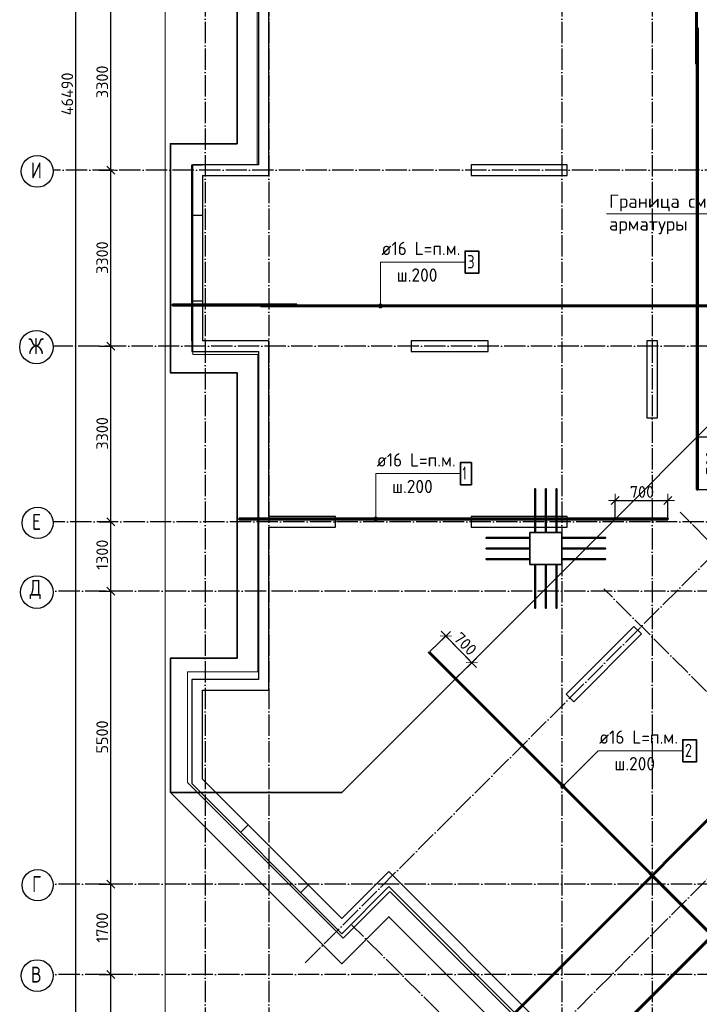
# Model space of a CAD drawing. Header units: millimetres. Extents: x -3483 to 105345, y -283423 to 72284.
# Tile 80 of 155: x 36517 to 49283, y 6142 to 24628. Entities that reach past the tile are written whole.
import ezdxf

# ---------------------------------------------------------------- set-up
doc = ezdxf.new("R2010")
doc.units = ezdxf.units.MM
doc.header["$PDMODE"] = 65
for name, pattern in [('______11', [500, 400, -50, 0, -50]), ('______2', [270, 200, -70]), ('______5', [1100, 800, -100, 100, -100])]:
    doc.linetypes.add(name, pattern=pattern)
for name, color, linetype, lineweight in [('Standard', 7, 'Continuous', 25), ('Арм.стержн. Арматура края', 96, 'Continuous', 35), ('Армирование стержнями_ общее', 40, 'Continuous', 35), ('Колонна (1)', 7, 'Continuous', 35), ('Колонна (2)', 7, 'Continuous', 35), ('Размерная линия_ общее', 7, 'Continuous', 13), ('Стена_ общее', 7, 'Continuous', 35), ('Фундамент_ общее', 7, 'Continuous', 35)]:
    doc.layers.add(name, color=color, linetype=linetype, lineweight=lineweight)
for name, color, linetype, lineweight, true_color in [('Арм.стержн.верхн.зоны У', 7, 'Continuous', 35, 0xecec00), ('Арм.стержн.верхн.зоны Х', 7, 'Continuous', 35, 0x0000c6), ('Арм.стержн.ниж.зоны У', 7, 'Continuous', 35, 0x00b300), ('Арм.стержн.ниж.зоны Х', 7, 'Continuous', 35, 0xc600c6), ('Осевая линия_ общее', 7, '______5', 13, 0xa0a0a0)]:
    doc.layers.add(name, color=color, linetype=linetype, lineweight=lineweight, true_color=true_color)
doc.styles.add('ARIAL', font='ARIAL.TTF')
doc.styles.add('ISOCPEUR', font='ISOCPEUR')
doc.dimstyles.new('DIMSTYLE_4', dxfattribs={"dimtxt": 220, "dimasz": 250, "dimexe": 0, "dimexo": 0, "dimgap": 110, "dimtad": 2, "dimdec": 0, "dimrnd": 5, "dimzin": 12, "dimdsep": 46, "dimtxsty": 'ISOCPEUR', "dimblk1": 'ALL_ML_STRICH', "dimblk2": 'ALL_ML_STRICH', "dimsah": 1, "dimcen": 0, "dimclrd": 7, "dimclre": 256, "dimclrt": 7, "dimadec": 0, "dimazin": 0, "dimtfac": 1, "dimtdec": 0, "dimtix": 1, "dimtmove": 2, "dimatfit": 3, "dimfxl": 0, "dimtzin": 0, "dimlwd": 0, "dimlwe": -3, "dimarcsym": 0})

# ---------------------------------------------------------------- blocks, each defined once
blk = doc.blocks.new('СЛОЖНЫЙ_ОБЪЕКТ_1')
at = {"layer": 'Колонна (1)', "color": 9, "lineweight": -3, "true_color": 0xc7c7c7, "transparency": 33554687}
for p, q in [((45000, 21900), (45000, 21700)), ((46800, 21900), (45000, 21900)), ((46800, 21700), (46800, 21900)), ((45000, 21700), (46800, 21700)), ((45000, 15300), (45000, 15100)), ((46800, 15300), (45000, 15300)), ((46800, 15100), (46800, 15300)), ((45000, 15100), (46800, 15100)), ((48055, 13238), (46782, 11965)), ((48196, 13097), (48055, 13238)), ((46923, 11824), (48196, 13097)), ((46782, 11965), (46923, 11824))]:
    blk.add_line(p, q, dxfattribs=at)
at = {"layer": 'Колонна (2)', "color": 9, "lineweight": -3, "true_color": 0xc7c7c7, "transparency": 33554687}
for p, q in [((43870, 18600), (43870, 18400)), ((45320, 18600), (43870, 18600)), ((45320, 18400), (45320, 18600)), ((48300, 18600), (48300, 17150)), ((48500, 18600), (48300, 18600)), ((48500, 17150), (48500, 18600)), ((43870, 18400), (45320, 18400)), ((48300, 17150), (48500, 17150))]:
    blk.add_line(p, q, dxfattribs=at)
at = {"layer": 'Стена_ общее', "color": 9, "linetype": 'Continuous', "lineweight": -3, "true_color": 0xc7c7c7, "transparency": 33554687}
for p, q in [((41000, 28300), (41000, 21900)), ((41200, 21900), (41200, 25000)), ((39750, 18600), (39750, 21900)), ((39750, 21900), (39950, 21900)), ((41000, 21900), (39950, 21900)), ((41200, 21700), (41200, 21900)), ((39950, 21700), (39950, 18600)), ((39950, 21700), (41200, 21700)), ((39750, 18600), (39750, 18400)), ((41000, 18600), (39950, 18600)), ((41200, 18600), (41000, 18600)), ((41200, 15300), (41200, 18600)), ((39750, 18400), (41000, 18400)), ((41000, 18400), (41000, 12240)), ((42450, 15300), (41200, 15300)), ((42450, 15100), (42450, 15300)), ((41200, 15100), (42450, 15100)), ((41200, 12240), (41200, 15100)), ((39750, 12240), (39750, 10286)), ((39950, 12240), (39750, 12240)), ((41000, 12240), (39950, 12240)), ((41200, 12040), (41200, 12240)), ((39950, 10368), (39950, 12040)), ((39950, 12040), (41200, 12040)), ((39950, 10368), (42567, 7751)), ((42426, 7610), (39750, 10286)), ((43310, 8493), (43451, 8635)), ((43451, 8635), (48422, 3664)), ((43310, 8493), (42567, 7751)), ((42567, 7468), (43451, 8352)), ((48281, 3522), (43451, 8352)), ((42426, 7610), (42567, 7468))]:
    blk.add_line(p, q, dxfattribs=at)
at = {"layer": 'Стена_ общее', "color": 9, "linetype": '______2', "lineweight": -3, "true_color": 0xc7c7c7, "transparency": 33554687}
for p, q in [((39950, 20950), (39750, 20950)), ((39750, 19350), (39950, 19350)), ((40807, 9512), (40665, 9370)), ((41797, 8239), (41938, 8380))]:
    blk.add_line(p, q, dxfattribs=at)
blk = doc.blocks.new('ALL_ML_STRICH')
at = {"color": 0, "linetype": 'ByBlock', "lineweight": -2}
for p, q in [((-1, 0), (0.5, 0)), ((-0.3, -0.3), (0.3, 0.3)), ((0, -0.5), (0, 0.5))]:
    blk.add_line(p, q, dxfattribs=at)
blk = doc.blocks.new('*D731')
at = {"layer": 'DEFPOINTS', "color": 7, "linetype": 'Continuous', "lineweight": 13, "transparency": 33554687}
for p in [(37912, 6700), (37912, 1200), (38227, 1200)]:
    blk.add_point(p, dxfattribs=at)
at = {"layer": 'Размерная линия_ общее', "color": 253, "linetype": 'Continuous', "lineweight": -2, "true_color": 0xa0a0a0, "transparency": 33554687}
for p, q in [((38012, 6700), (38227, 6700)), ((38012, 1200), (38227, 1200))]:
    blk.add_line(p, q, dxfattribs=at)
at = {"layer": 'Размерная линия_ общее', "color": 7, "linetype": 'Continuous', "lineweight": -2, "transparency": 33554687}
blk.add_line((38227, 1200), (38227, 6700), dxfattribs=at)
at = {"layer": 'Размерная линия_ общее', "color": 7, "linetype": 'Continuous', "lineweight": 13, "transparency": 33554687, "xscale": 250, "yscale": 250, "zscale": 250}
for p, rotation in [((38227, 6700), 90), ((38227, 1200), 270)]:
    blk.add_blockref('ALL_ML_STRICH', p, dxfattribs=dict(at, rotation=rotation))
at = {"layer": 'Размерная линия_ общее', "color": 7, "linetype": 'Continuous', "lineweight": 13, "transparency": 33554687, "insert": (38067, 3961), "char_height": 220, "width": 880, "attachment_point": 5, "rotation": 90, "style": 'ISOCPEUR'}
blk.add_mtext('\\A1;{5500}', dxfattribs=at)
blk = doc.blocks.new('*D732')
at = {"layer": 'DEFPOINTS', "color": 7, "linetype": 'Continuous', "lineweight": 13, "transparency": 33554687}
for p in [(37912, 8400), (37912, 6700), (38227, 6700)]:
    blk.add_point(p, dxfattribs=at)
at = {"layer": 'Размерная линия_ общее', "color": 253, "linetype": 'Continuous', "lineweight": -2, "true_color": 0xa0a0a0, "transparency": 33554687}
for p, q in [((38012, 8400), (38227, 8400)), ((38012, 6700), (38227, 6700))]:
    blk.add_line(p, q, dxfattribs=at)
at = {"layer": 'Размерная линия_ общее', "color": 7, "linetype": 'Continuous', "lineweight": -2, "transparency": 33554687}
blk.add_line((38227, 6700), (38227, 8400), dxfattribs=at)
at = {"layer": 'Размерная линия_ общее', "color": 7, "linetype": 'Continuous', "lineweight": 13, "transparency": 33554687, "xscale": 250, "yscale": 250, "zscale": 250}
for p, rotation in [((38227, 8400), 90), ((38227, 6700), 270)]:
    blk.add_blockref('ALL_ML_STRICH', p, dxfattribs=dict(at, rotation=rotation))
at = {"layer": 'Размерная линия_ общее', "color": 7, "linetype": 'Continuous', "lineweight": 13, "transparency": 33554687, "insert": (38067, 7583), "char_height": 220, "width": 880, "attachment_point": 5, "rotation": 90, "style": 'ISOCPEUR'}
blk.add_mtext('\\A1;{1700}', dxfattribs=at)
blk = doc.blocks.new('*D733')
at = {"layer": 'DEFPOINTS', "color": 7, "linetype": 'Continuous', "lineweight": 13, "transparency": 33554687}
for p in [(37912, 13900), (37912, 8400), (38227, 8400)]:
    blk.add_point(p, dxfattribs=at)
at = {"layer": 'Размерная линия_ общее', "color": 253, "linetype": 'Continuous', "lineweight": -2, "true_color": 0xa0a0a0, "transparency": 33554687}
for p, q in [((38012, 13900), (38227, 13900)), ((38012, 8400), (38227, 8400))]:
    blk.add_line(p, q, dxfattribs=at)
at = {"layer": 'Размерная линия_ общее', "color": 7, "linetype": 'Continuous', "lineweight": -2, "transparency": 33554687}
blk.add_line((38227, 8400), (38227, 13900), dxfattribs=at)
at = {"layer": 'Размерная линия_ общее', "color": 7, "linetype": 'Continuous', "lineweight": 13, "transparency": 33554687, "xscale": 250, "yscale": 250, "zscale": 250}
for p, rotation in [((38227, 13900), 90), ((38227, 8400), 270)]:
    blk.add_blockref('ALL_ML_STRICH', p, dxfattribs=dict(at, rotation=rotation))
at = {"layer": 'Размерная линия_ общее', "color": 7, "linetype": 'Continuous', "lineweight": 13, "transparency": 33554687, "insert": (38067, 11161), "char_height": 220, "width": 880, "attachment_point": 5, "rotation": 90, "style": 'ISOCPEUR'}
blk.add_mtext('\\A1;{5500}', dxfattribs=at)
blk = doc.blocks.new('*D734')
at = {"layer": 'DEFPOINTS', "color": 7, "linetype": 'Continuous', "lineweight": 13, "transparency": 33554687}
for p in [(37912, 15200), (37912, 13900), (38227, 13900)]:
    blk.add_point(p, dxfattribs=at)
at = {"layer": 'Размерная линия_ общее', "color": 253, "linetype": 'Continuous', "lineweight": -2, "true_color": 0xa0a0a0, "transparency": 33554687}
for p, q in [((38012, 15200), (38227, 15200)), ((38012, 13900), (38227, 13900))]:
    blk.add_line(p, q, dxfattribs=at)
at = {"layer": 'Размерная линия_ общее', "color": 7, "linetype": 'Continuous', "lineweight": -2, "transparency": 33554687}
blk.add_line((38227, 13900), (38227, 15200), dxfattribs=at)
at = {"layer": 'Размерная линия_ общее', "color": 7, "linetype": 'Continuous', "lineweight": 13, "transparency": 33554687, "xscale": 250, "yscale": 250, "zscale": 250}
for p, rotation in [((38227, 15200), 90), ((38227, 13900), 270)]:
    blk.add_blockref('ALL_ML_STRICH', p, dxfattribs=dict(at, rotation=rotation))
at = {"layer": 'Размерная линия_ общее', "color": 7, "linetype": 'Continuous', "lineweight": 13, "transparency": 33554687, "insert": (38067, 14583), "char_height": 220, "width": 880, "attachment_point": 5, "rotation": 90, "style": 'ISOCPEUR'}
blk.add_mtext('\\A1;{1300}', dxfattribs=at)
blk = doc.blocks.new('*D735')
at = {"layer": 'DEFPOINTS', "color": 7, "linetype": 'Continuous', "lineweight": 13, "transparency": 33554687}
for p in [(37912, 18500), (37912, 15200), (38227, 15200)]:
    blk.add_point(p, dxfattribs=at)
at = {"layer": 'Размерная линия_ общее', "color": 253, "linetype": 'Continuous', "lineweight": -2, "true_color": 0xa0a0a0, "transparency": 33554687}
for p, q in [((38012, 18500), (38227, 18500)), ((38012, 15200), (38227, 15200))]:
    blk.add_line(p, q, dxfattribs=at)
at = {"layer": 'Размерная линия_ общее', "color": 7, "linetype": 'Continuous', "lineweight": -2, "transparency": 33554687}
blk.add_line((38227, 15200), (38227, 18500), dxfattribs=at)
at = {"layer": 'Размерная линия_ общее', "color": 7, "linetype": 'Continuous', "lineweight": 13, "transparency": 33554687, "xscale": 250, "yscale": 250, "zscale": 250}
for p, rotation in [((38227, 18500), 90), ((38227, 15200), 270)]:
    blk.add_blockref('ALL_ML_STRICH', p, dxfattribs=dict(at, rotation=rotation))
at = {"layer": 'Размерная линия_ общее', "color": 7, "linetype": 'Continuous', "lineweight": 13, "transparency": 33554687, "insert": (38067, 16861), "char_height": 220, "width": 880, "attachment_point": 5, "rotation": 90, "style": 'ISOCPEUR'}
blk.add_mtext('\\A1;{3300}', dxfattribs=at)
blk = doc.blocks.new('*D736')
at = {"layer": 'DEFPOINTS', "color": 7, "linetype": 'Continuous', "lineweight": 13, "transparency": 33554687}
for p in [(37912, 21800), (37912, 18500), (38227, 18500)]:
    blk.add_point(p, dxfattribs=at)
at = {"layer": 'Размерная линия_ общее', "color": 253, "linetype": 'Continuous', "lineweight": -2, "true_color": 0xa0a0a0, "transparency": 33554687}
for p, q in [((38012, 21800), (38227, 21800)), ((38012, 18500), (38227, 18500))]:
    blk.add_line(p, q, dxfattribs=at)
at = {"layer": 'Размерная линия_ общее', "color": 7, "linetype": 'Continuous', "lineweight": -2, "transparency": 33554687}
blk.add_line((38227, 18500), (38227, 21800), dxfattribs=at)
at = {"layer": 'Размерная линия_ общее', "color": 7, "linetype": 'Continuous', "lineweight": 13, "transparency": 33554687, "xscale": 250, "yscale": 250, "zscale": 250}
for p, rotation in [((38227, 21800), 90), ((38227, 18500), 270)]:
    blk.add_blockref('ALL_ML_STRICH', p, dxfattribs=dict(at, rotation=rotation))
at = {"layer": 'Размерная линия_ общее', "color": 7, "linetype": 'Continuous', "lineweight": 13, "transparency": 33554687, "insert": (38067, 20161), "char_height": 220, "width": 880, "attachment_point": 5, "rotation": 90, "style": 'ISOCPEUR'}
blk.add_mtext('\\A1;{3300}', dxfattribs=at)
blk = doc.blocks.new('*D737')
at = {"layer": 'DEFPOINTS', "color": 7, "linetype": 'Continuous', "lineweight": 13, "transparency": 33554687}
for p in [(37912, 25100), (37912, 21800), (38227, 21800)]:
    blk.add_point(p, dxfattribs=at)
at = {"layer": 'Размерная линия_ общее', "color": 253, "linetype": 'Continuous', "lineweight": -2, "true_color": 0xa0a0a0, "transparency": 33554687}
for p, q in [((38012, 25100), (38227, 25100)), ((38012, 21800), (38227, 21800))]:
    blk.add_line(p, q, dxfattribs=at)
at = {"layer": 'Размерная линия_ общее', "color": 7, "linetype": 'Continuous', "lineweight": -2, "transparency": 33554687}
blk.add_line((38227, 21800), (38227, 25100), dxfattribs=at)
at = {"layer": 'Размерная линия_ общее', "color": 7, "linetype": 'Continuous', "lineweight": 13, "transparency": 33554687, "xscale": 250, "yscale": 250, "zscale": 250}
for p, rotation in [((38227, 25100), 90), ((38227, 21800), 270)]:
    blk.add_blockref('ALL_ML_STRICH', p, dxfattribs=dict(at, rotation=rotation))
at = {"layer": 'Размерная линия_ общее', "color": 7, "linetype": 'Continuous', "lineweight": 13, "transparency": 33554687, "insert": (38067, 23461), "char_height": 220, "width": 880, "attachment_point": 5, "rotation": 90, "style": 'ISOCPEUR'}
blk.add_mtext('\\A1;{3300}', dxfattribs=at)
blk = doc.blocks.new('*D744')
at = {"layer": 'DEFPOINTS', "color": 7, "linetype": 'Continuous', "lineweight": 13, "transparency": 33554687}
for p in [(37393, 46490), (37383, 0), (37571, 0)]:
    blk.add_point(p, dxfattribs=at)
at = {"layer": 'Размерная линия_ общее', "color": 253, "linetype": 'Continuous', "lineweight": -2, "true_color": 0xa0a0a0, "transparency": 33554687}
for p, q in [((37413, 46490), (37571, 46490)), ((37403, 0), (37571, 0))]:
    blk.add_line(p, q, dxfattribs=at)
at = {"layer": 'Размерная линия_ общее', "color": 7, "linetype": 'Continuous', "lineweight": -2, "transparency": 33554687}
blk.add_line((37571, 0), (37571, 46490), dxfattribs=at)
at = {"layer": 'Размерная линия_ общее', "color": 7, "linetype": 'Continuous', "lineweight": 13, "transparency": 33554687, "xscale": 250, "yscale": 250, "zscale": 250}
for p, rotation in [((37571, 46490), 90), ((37571, 0), 270)]:
    blk.add_blockref('ALL_ML_STRICH', p, dxfattribs=dict(at, rotation=rotation))
at = {"layer": 'Размерная линия_ общее', "color": 7, "linetype": 'Continuous', "lineweight": 13, "transparency": 33554687, "insert": (37411, 23234), "char_height": 220, "width": 1100, "attachment_point": 5, "rotation": 90, "style": 'ISOCPEUR'}
blk.add_mtext('\\A1;{46490}', dxfattribs=at)
blk = doc.blocks.new('*D765')
at = {"layer": 'DEFPOINTS', "color": 7, "linetype": 'Continuous', "lineweight": 13, "transparency": 33554687}
for p in [(47703, 15602), (47703, 15255), (48693, 15263)]:
    blk.add_point(p, dxfattribs=at)
at = {"layer": 'Размерная линия_ общее', "color": 253, "linetype": 'Continuous', "lineweight": -2, "true_color": 0xa0a0a0, "transparency": 33554687}
for p, q in [((47703, 15275), (47703, 15602)), ((48693, 15283), (48693, 15602))]:
    blk.add_line(p, q, dxfattribs=at)
at = {"layer": 'Размерная линия_ общее', "color": 7, "linetype": 'Continuous', "lineweight": -2, "transparency": 33554687}
blk.add_line((47703, 15602), (48693, 15602), dxfattribs=at)
at = {"layer": 'Размерная линия_ общее', "color": 7, "linetype": 'Continuous', "lineweight": 13, "transparency": 33554687, "xscale": 250, "yscale": 250, "zscale": 250, "rotation": 180}
blk.add_blockref('ALL_ML_STRICH', (47703, 15602), dxfattribs=at)
at = {"layer": 'Размерная линия_ общее', "color": 7, "linetype": 'Continuous', "lineweight": 13, "transparency": 33554687, "xscale": 250, "yscale": 250, "zscale": 250}
blk.add_blockref('ALL_ML_STRICH', (48693, 15602), dxfattribs=at)
at = {"layer": 'Размерная линия_ общее', "color": 7, "linetype": 'Continuous', "lineweight": 13, "transparency": 33554687, "insert": (47978, 15872), "char_height": 220, "width": 11, "attachment_point": 1, "line_spacing_factor": 0.60241, "style": 'ISOCPEUR'}
blk.add_mtext('700', dxfattribs=at)
blk = doc.blocks.new('*D766')
at = {"layer": 'DEFPOINTS', "color": 7, "linetype": 'Continuous', "lineweight": 13, "transparency": 33554687}
for p in [(49245, 16797), (49237, 15807), (49680, 15807)]:
    blk.add_point(p, dxfattribs=at)
at = {"layer": 'Размерная линия_ общее', "color": 253, "linetype": 'Continuous', "lineweight": -2, "true_color": 0xa0a0a0, "transparency": 33554687}
for p, q in [((49265, 16797), (49680, 16797)), ((49257, 15807), (49680, 15807))]:
    blk.add_line(p, q, dxfattribs=at)
at = {"layer": 'Размерная линия_ общее', "color": 7, "linetype": 'Continuous', "lineweight": -2, "transparency": 33554687}
blk.add_line((49680, 15807), (49680, 16797), dxfattribs=at)
at = {"layer": 'Размерная линия_ общее', "color": 7, "linetype": 'Continuous', "lineweight": 13, "transparency": 33554687, "xscale": 250, "yscale": 250, "zscale": 250}
for p, rotation in [((49680, 16797), 90), ((49680, 15807), 270)]:
    blk.add_blockref('ALL_ML_STRICH', p, dxfattribs=dict(at, rotation=rotation))
at = {"layer": 'Размерная линия_ общее', "color": 7, "linetype": 'Continuous', "lineweight": 13, "transparency": 33554687, "insert": (49410, 16082), "char_height": 220, "width": 11, "attachment_point": 1, "rotation": 90, "line_spacing_factor": 0.60241, "style": 'ISOCPEUR'}
blk.add_mtext('700', dxfattribs=at)
blk = doc.blocks.new('*D767')
at = {"layer": 'DEFPOINTS', "color": 7, "linetype": 'Continuous', "lineweight": 13, "transparency": 33554687}
for p in [(44521, 13057), (44214, 12756), (44703, 12255)]:
    blk.add_point(p, dxfattribs=at)
at = {"layer": 'Размерная линия_ общее', "color": 253, "linetype": 'Continuous', "lineweight": -2, "true_color": 0xa0a0a0, "transparency": 33554687}
for p, q in [((44228, 12770), (44521, 13057)), ((44717, 12269), (45011, 12556))]:
    blk.add_line(p, q, dxfattribs=at)
at = {"layer": 'Размерная линия_ общее', "color": 7, "linetype": 'Continuous', "lineweight": -2, "transparency": 33554687}
blk.add_line((44521, 13057), (45011, 12556), dxfattribs=at)
at = {"layer": 'Размерная линия_ общее', "color": 7, "linetype": 'Continuous', "lineweight": 13, "transparency": 33554687, "xscale": 250, "yscale": 250, "zscale": 250}
for p, rotation in [((44521, 13057), 134.3452195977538), ((45011, 12556), 314.3452195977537)]:
    blk.add_blockref('ALL_ML_STRICH', p, dxfattribs=dict(at, rotation=rotation))
at = {"layer": 'Размерная линия_ общее', "color": 7, "linetype": 'Continuous', "lineweight": 13, "transparency": 33554687, "insert": (44888, 12910), "char_height": 220, "width": 660, "attachment_point": 5, "rotation": 314.3452, "style": 'ISOCPEUR'}
blk.add_mtext('\\A1;{700}', dxfattribs=at)
blk = doc.blocks.new('СЛОЖНЫЙ_ОБЪЕКТ_12')
at = {"layer": 'Армирование стержнями_ общее', "color": 7, "linetype": 'Continuous', "lineweight": 25, "transparency": 33554687}
blk.add_lwpolyline([(54500, 22052), (42568, 10120), (39350, 10120)], dxfattribs=at)
blk = doc.blocks.new('СЛОЖНЫЙ_ОБЪЕКТ_13')
at = {"layer": 'Осевая линия_ общее', "color": 253, "linetype": '______11', "lineweight": -3, "true_color": 0xa0a0a0, "transparency": 33554687}
for p, q in [((41882, 6924), (58725, 23767)), ((46287, 5347), (61716, 20776)), ((56512, 7793), (48924, 15381)), ((55076, 6358), (47489, 13945)), ((48988, 1401), (42758, 7631))]:
    blk.add_line(p, q, dxfattribs=at)

msp = doc.modelspace()

# ---------------------------------------------------------------- hatches: boundary and pattern name
at = {"layer": 'Арм.стержн.верхн.зоны Х', "linetype": 'Continuous', "lineweight": 13, "transparency": 33554687}
for points in [[(43325.3, 19273.7), (43260.8, 19273.7), (43255.5, 19254.9)], [(43325.3, 19273.7), (43255.5, 19254.9), (43330.5, 19254.9)], [(43330.5, 19254.9), (43255.5, 19254.9), (43260.8, 19236.2)], [(43311.8, 19287.2), (43274.3, 19287.2), (43260.8, 19273.7)], [(43311.8, 19287.2), (43260.8, 19273.7), (43325.3, 19273.7)], [(43330.5, 19254.9), (43260.8, 19236.2), (43325.3, 19236.2)], [(43325.3, 19236.2), (43260.8, 19236.2), (43274.3, 19222.7)], [(43274.3, 19287.2), (43311.8, 19287.2), (43293, 19292.4)], [(43325.3, 19236.2), (43274.3, 19222.7), (43311.8, 19222.7)], [(43311.8, 19222.7), (43274.3, 19222.7), (43293, 19217.4)]]:
    msp.add_hatch(color=7, dxfattribs=at).paths.add_polyline_path(points)
at = {"layer": 'Арм.стержн.ниж.зоны У', "linetype": 'Continuous', "lineweight": 13, "transparency": 33554687}
for points in [[(46745.6, 10212.5), (46692.6, 10265.5), (46683.1, 10248.5)], [(46745.6, 10212.5), (46683.1, 10248.5), (46728.7, 10202.9)], [(46728.7, 10202.9), (46683.1, 10248.5), (46683.1, 10229.4)], [(46728.7, 10202.9), (46683.1, 10229.4), (46709.6, 10202.9)], [(46709.6, 10202.9), (46683.1, 10229.4), (46692.6, 10212.5)], [(46755.2, 10229.4), (46709.6, 10275.1), (46692.6, 10265.5)], [(46755.2, 10229.4), (46692.6, 10265.5), (46745.6, 10212.5)], [(46755.2, 10248.5), (46728.7, 10275.1), (46709.6, 10275.1)], [(46755.2, 10248.5), (46709.6, 10275.1), (46755.2, 10229.4)], [(46728.7, 10275.1), (46755.2, 10248.5), (46745.6, 10265.5)]]:
    msp.add_hatch(color=7, dxfattribs=at).paths.add_polyline_path(points)
at = {"layer": 'Арм.стержн.ниж.зоны Х', "linetype": 'Continuous', "lineweight": 13, "transparency": 33554687}
for points in [[(43237.3, 15273.7), (43172.8, 15273.7), (43167.6, 15254.9)], [(43237.3, 15273.7), (43167.6, 15254.9), (43242.6, 15254.9)], [(43242.6, 15254.9), (43167.6, 15254.9), (43172.8, 15236.2)], [(43223.8, 15287.2), (43186.3, 15287.2), (43172.8, 15273.7)], [(43223.8, 15287.2), (43172.8, 15273.7), (43237.3, 15273.7)], [(43242.6, 15254.9), (43172.8, 15236.2), (43237.3, 15236.2)], [(43237.3, 15236.2), (43172.8, 15236.2), (43186.3, 15222.7)], [(43186.3, 15287.2), (43223.8, 15287.2), (43205.1, 15292.4)], [(43237.3, 15236.2), (43186.3, 15222.7), (43223.8, 15222.7)], [(43223.8, 15222.7), (43186.3, 15222.7), (43205.1, 15217.4)]]:
    msp.add_hatch(color=7, dxfattribs=at).paths.add_polyline_path(points)

# ---------------------------------------------------------------- linework, layer by layer
at = {"layer": 'Standard', "color": 7, "linetype": 'Continuous', "lineweight": 13, "transparency": 33554687}
for points in [[(39250, -750), (65250, -750), (65250, 46690), (39250, 46690), (39250, -750)], [(40977.4, 28292), (40977.4, 21912), (39767.4, 21912), (39767.4, 18342), (40987.4, 18342), (40987.4, 12382), (39671, 12382), (39671, 10305.6), (42591.4, 7385.3), (43468.2, 8262.1), (48255.3, 3475), (47371.4, 2591.1), (50221.1, -258.6), (52151.1, -258.6), (52151.1, 951.4), (58291.1, 951.4), (58291.1, -288.6), (61881.1, -288.6), (61881.1, 1021.4), (65100, 1021.4)], [(52710.3, 20262.3), (51989, 20983.6), (47539, 20983.6)]]:
    msp.add_lwpolyline(points, dxfattribs=at)
at = {"layer": 'Арм.стержн. Арматура края', "color": 41, "linetype": 'Continuous', "lineweight": 35, "transparency": 33554687}
for points in [[(46192, 15020), (46192, 15820), (46208, 15820), (46208, 15020), (46192, 15020)], [(46392, 15020), (46392, 15820), (46408, 15820), (46408, 15020), (46392, 15020)], [(46592, 15020), (46592, 15820), (46608, 15820), (46608, 15020), (46592, 15020)], [(46080, 14892), (45280, 14892), (45280, 14908), (46080, 14908), (46080, 14892)], [(46720, 14908), (47520, 14908), (47520, 14892), (46720, 14892), (46720, 14908)], [(46080, 14692), (45280, 14692), (45280, 14708), (46080, 14708), (46080, 14692)], [(46720, 14708), (47520, 14708), (47520, 14692), (46720, 14692), (46720, 14708)], [(46080, 14492), (45280, 14492), (45280, 14508), (46080, 14508), (46080, 14492)], [(46720, 14508), (47520, 14508), (47520, 14492), (46720, 14492), (46720, 14508)], [(46208, 14380), (46208, 13580), (46192, 13580), (46192, 14380), (46208, 14380)], [(46408, 14380), (46408, 13580), (46392, 13580), (46392, 14380), (46408, 14380)], [(46608, 14380), (46608, 13580), (46592, 13580), (46592, 14380), (46608, 14380)]]:
    msp.add_lwpolyline(points, dxfattribs=at)
at = {"layer": 'Арм.стержн.верхн.зоны У', "color": 52, "linetype": 'Continuous', "lineweight": 35, "transparency": 33554687}
for points in [[(40600, 46590), (40600, 43340), (39350, 43340), (39350, 38420), (40600, 38420), (40600, 32820), (39350, 32820), (39350, 27900), (40600, 27900), (40600, 22300), (39350, 22300), (39350, 18000), (40600, 18000), (40600, 12640), (39350, 12640), (39350, 10119.9), (42567.8, 10119.9), (54500, 22052), (54500, 31190), (56340, 31190), (56340, 40050), (54500, 40050), (54500, 46590), (40600, 46590)], [(62316.9, 16837.3), (56695.4, 22458.8), (55394.4, 21157.7), (54500, 22052), (42567.8, 10119.9), (39350, 10119.9), (42567.4, 6902.4), (43451.3, 7786.3), (47715.2, 3522.4), (46831.3, 2638.6), (50119.9, -650), (50119.9, 2567.8), (62052, 14500), (61015.9, 15536.2), (62316.9, 16837.3)], [(46100, 15000), (46100, 14400), (46700, 14400), (46700, 15000), (46100, 15000)]]:
    msp.add_lwpolyline(points, dxfattribs=at)
at = {"layer": 'Арм.стержн.верхн.зоны Х', "color": 7, "linetype": 'Continuous', "lineweight": 13, "transparency": 33554687}
for p, q in [((43293, 20075.2), (44883, 20075.2)), ((43293, 20075.2), (43293, 19254.9)), ((43255.5, 19254.9), (43255.5, 19254.9)), ((43293, 19292.4), (43293, 19292.4)), ((43330.5, 19254.9), (43330.5, 19254.9)), ((43293, 19217.4), (43293, 19217.4))]:
    msp.add_line(p, q, dxfattribs=at)
at = {"layer": 'Арм.стержн.верхн.зоны Х', "color": 52, "linetype": 'Continuous', "lineweight": 35, "transparency": 33554687}
for points in [[(40600, 46590), (40600, 43340), (39350, 43340), (39350, 38420), (40600, 38420), (40600, 32820), (39350, 32820), (39350, 27900), (40600, 27900), (40600, 22300), (39350, 22300), (39350, 18000), (40600, 18000), (40600, 12640), (39350, 12640), (39350, 10119.9), (42567.8, 10119.9), (54500, 22052), (54500, 31190), (56340, 31190), (56340, 40050), (54500, 40050), (54500, 46590), (40600, 46590)], [(62316.9, 16837.3), (56695.4, 22458.8), (55394.4, 21157.7), (54500, 22052), (42567.8, 10119.9), (39350, 10119.9), (42567.4, 6902.4), (43451.3, 7786.3), (47715.2, 3522.4), (46831.3, 2638.6), (50119.9, -650), (50119.9, 2567.8), (62052, 14500), (61015.9, 15536.2), (62316.9, 16837.3)], [(46100, 15000), (46100, 14400), (46700, 14400), (46700, 15000), (46100, 15000)]]:
    msp.add_lwpolyline(points, dxfattribs=at)
at = {"layer": 'Арм.стержн.верхн.зоны Х', "color": 7, "linetype": 'Continuous', "lineweight": 35, "transparency": 33554687}
msp.add_lwpolyline([(44883, 19866.9), (45141.3, 19866.9), (45141.3, 20283.6), (44883, 20283.6), (44883, 19866.9)], dxfattribs=at)
at = {"layer": 'Арм.стержн.верхн.зоны Х', "color": 41, "linetype": 'Continuous', "lineweight": 50, "transparency": 33554687}
for points in [[(41721.8, 19262.9), (39390, 19262.9), (39390, 19278.9), (41721.8, 19278.9), (41721.8, 19262.9)], [(52692.8, 19246.9), (41051.8, 19246.9), (41051.8, 19262.9), (52692.8, 19262.9), (52692.8, 19246.9)], [(52793.1, 10683.1), (46702.1, 4592.1), (46690.8, 4603.4), (52781.8, 10694.4), (52793.1, 10683.1)]]:
    msp.add_lwpolyline(points, dxfattribs=at)
at = {"layer": 'Арм.стержн.верхн.зоны Х', "color": 7, "linetype": 'Continuous', "lineweight": 13, "transparency": 33554687}
msp.add_circle((43293, 19254.9), 37.5, dxfattribs=at)
at = {"layer": 'Арм.стержн.ниж.зоны У', "color": 7, "linetype": 'Continuous', "lineweight": 13, "transparency": 33554687}
for p, q in [((47381.1, 10900.9), (46719.1, 10239)), ((47381.1, 10900.9), (48971.1, 10900.9)), ((46692.6, 10265.5), (46692.6, 10265.5)), ((46692.6, 10212.5), (46692.6, 10212.5)), ((46745.6, 10265.5), (46745.6, 10265.5)), ((46745.6, 10212.5), (46745.6, 10212.5))]:
    msp.add_line(p, q, dxfattribs=at)
at = {"layer": 'Арм.стержн.ниж.зоны У', "color": 52, "linetype": 'Continuous', "lineweight": 35, "transparency": 33554687}
for points in [[(40600, 46590), (40600, 43340), (39350, 43340), (39350, 38420), (40600, 38420), (40600, 32820), (39350, 32820), (39350, 27900), (40600, 27900), (40600, 22300), (39350, 22300), (39350, 18000), (40600, 18000), (40600, 12640), (39350, 12640), (39350, 10119.9), (42567.8, 10119.9), (54500, 22052), (54500, 31190), (56340, 31190), (56340, 40050), (54500, 40050), (54500, 46590), (40600, 46590)], [(62316.9, 16837.3), (56695.4, 22458.8), (55394.4, 21157.7), (54500, 22052), (42567.8, 10119.9), (39350, 10119.9), (42567.4, 6902.4), (43451.3, 7786.3), (47715.2, 3522.4), (46831.3, 2638.6), (50119.9, -650), (50119.9, 2567.8), (62052, 14500), (61015.9, 15536.2), (62316.9, 16837.3)]]:
    msp.add_lwpolyline(points, dxfattribs=at)
at = {"layer": 'Арм.стержн.ниж.зоны У', "color": 41, "linetype": 'Continuous', "lineweight": 50, "transparency": 33554687}
for points in [[(49237, 35504), (49237, 23804), (49221, 23804), (49221, 35504), (49237, 35504)], [(49253, 24474), (49253, 15807.1), (49237, 15807.1), (49237, 24474), (49253, 24474)], [(44213.7, 12755.7), (52498.2, 4471.2), (52486.9, 4459.9), (44202.4, 12744.4), (44213.7, 12755.7)]]:
    msp.add_lwpolyline(points, dxfattribs=at)
at = {"layer": 'Арм.стержн.ниж.зоны У', "color": 7, "linetype": 'Continuous', "lineweight": 35, "transparency": 33554687}
msp.add_lwpolyline([(48971.1, 10692.6), (49229.4, 10692.6), (49229.4, 11109.3), (48971.1, 11109.3), (48971.1, 10692.6)], dxfattribs=at)
at = {"layer": 'Арм.стержн.ниж.зоны У', "color": 7, "linetype": 'Continuous', "lineweight": 13, "transparency": 33554687}
msp.add_circle((46719.1, 10239), 37.5, dxfattribs=at)
at = {"layer": 'Арм.стержн.ниж.зоны Х', "color": 7, "linetype": 'Continuous', "lineweight": 13, "transparency": 33554687}
for p, q in [((43205.1, 16105.5), (44795.1, 16105.5)), ((43205.1, 16105.5), (43205.1, 15254.9)), ((43167.6, 15254.9), (43167.6, 15254.9)), ((43205.1, 15292.4), (43205.1, 15292.4)), ((43205.1, 15217.4), (43205.1, 15217.4)), ((43242.6, 15254.9), (43242.6, 15254.9))]:
    msp.add_line(p, q, dxfattribs=at)
at = {"layer": 'Арм.стержн.ниж.зоны Х', "color": 52, "linetype": 'Continuous', "lineweight": 35, "transparency": 33554687}
for points in [[(40600, 46590), (40600, 43340), (39350, 43340), (39350, 38420), (40600, 38420), (40600, 32820), (39350, 32820), (39350, 27900), (40600, 27900), (40600, 22300), (39350, 22300), (39350, 18000), (40600, 18000), (40600, 12640), (39350, 12640), (39350, 10119.9), (42567.8, 10119.9), (54500, 22052), (54500, 31190), (56340, 31190), (56340, 40050), (54500, 40050), (54500, 46590), (40600, 46590)], [(62316.9, 16837.3), (56695.4, 22458.8), (55394.4, 21157.7), (54500, 22052), (42567.8, 10119.9), (39350, 10119.9), (42567.4, 6902.4), (43451.3, 7786.3), (47715.2, 3522.4), (46831.3, 2638.6), (50119.9, -650), (50119.9, 2567.8), (62052, 14500), (61015.9, 15536.2), (62316.9, 16837.3)]]:
    msp.add_lwpolyline(points, dxfattribs=at)
at = {"layer": 'Арм.стержн.ниж.зоны Х', "color": 7, "linetype": 'Continuous', "lineweight": 35, "transparency": 33554687}
msp.add_lwpolyline([(44795.1, 15897.2), (45003.4, 15897.2), (45003.4, 16313.8), (44795.1, 16313.8), (44795.1, 15897.2)], dxfattribs=at)
at = {"layer": 'Арм.стержн.ниж.зоны Х', "color": 41, "linetype": 'Continuous', "lineweight": 50, "transparency": 33554687}
for points in [[(48692.8, 15246.9), (40640, 15246.9), (40640, 15262.9), (48692.8, 15262.9), (48692.8, 15246.9)], [(51661.7, 11814.5), (45570.7, 5723.5), (45559.4, 5734.8), (51650.4, 11825.8), (51661.7, 11814.5)]]:
    msp.add_lwpolyline(points, dxfattribs=at)
at = {"layer": 'Арм.стержн.ниж.зоны Х', "color": 7, "linetype": 'Continuous', "lineweight": 13, "transparency": 33554687}
msp.add_circle((43205.1, 15254.9), 37.5, dxfattribs=at)
at = {"layer": 'Осевая линия_ общее', "color": 253, "linetype": '______11', "lineweight": -3, "true_color": 0xa0a0a0, "transparency": 33554687}
for p, q in [((40000, 46590), (40000, -2827.9)), ((41200, 46590), (41200, -2827.9)), ((46700, 46590), (46700, -2827.9)), ((48400, 46590), (48400, -2827.9)), ((57790, 21800), (37142.2, 21800)), ((61020, 18500), (37142.2, 18500)), ((62370, 15200), (37142.2, 15200)), ((65150, 13900), (37142.2, 13900)), ((65150, 8400), (37142.2, 8400)), ((65150, 6700), (37142.2, 6700))]:
    msp.add_line(p, q, dxfattribs=at)
at = {"layer": 'Осевая линия_ общее', "color": 7, "linetype": 'Continuous', "lineweight": -3, "transparency": 33554687}
for centre, radius in [((36846, 21780.5), 298.8), ((36830.6, 18480.5), 313.4), ((36854.6, 15180.5), 292.4), ((36838, 13880.5), 305.8), ((36854.6, 8380.5), 292.4), ((36846, 6680.5), 298.8)]:
    msp.add_circle(centre, radius, dxfattribs=at)
at = {"layer": 'Фундамент_ общее', "color": 7, "lineweight": 25, "transparency": 33554687}
for p, q in [((40600, 22300), (40600, 27900)), ((39350, 18000), (39350, 22300)), ((39350, 22300), (40600, 22300)), ((40600, 18000), (39350, 18000)), ((40600, 12640), (40600, 18000)), ((46100, 15000), (46100, 14400)), ((46700, 15000), (46100, 15000)), ((46700, 14400), (46700, 15000)), ((46100, 14400), (46700, 14400)), ((39350, 10119.9), (39350, 12640)), ((39350, 12640), (40600, 12640)), ((42567.4, 6902.4), (39350, 10119.9)), ((43451.3, 7786.3), (42567.4, 6902.4)), ((47715.2, 3522.4), (43451.3, 7786.3))]:
    msp.add_line(p, q, dxfattribs=at)
at = {"layer": 'Фундамент_ общее', "color": 7, "linetype": 'Continuous', "lineweight": 25, "transparency": 33554687}
for p, q in [((40600, 22300), (40600, 27900)), ((39350, 18000), (39350, 22300)), ((39350, 22300), (40600, 22300)), ((40600, 18000), (39350, 18000)), ((40600, 12640), (40600, 18000)), ((46100, 15000), (46100, 14400)), ((46700, 15000), (46100, 15000)), ((46700, 14400), (46700, 15000)), ((46100, 14400), (46700, 14400)), ((39350, 10119.9), (39350, 12640)), ((39350, 12640), (40600, 12640)), ((42567.4, 6902.4), (39350, 10119.9)), ((43451.3, 7786.3), (42567.4, 6902.4)), ((47715.2, 3522.4), (43451.3, 7786.3))]:
    msp.add_line(p, q, dxfattribs=at)

# ---------------------------------------------------------------- block references
at = {"layer": 'Армирование стержнями_ общее', "color": 7, "linetype": 'Continuous', "lineweight": 25, "transparency": 33554687}
msp.add_blockref('СЛОЖНЫЙ_ОБЪЕКТ_12', (0, 0), dxfattribs=at)
at = {"layer": 'Осевая линия_ общее', "color": 253, "linetype": '______11', "lineweight": -3, "true_color": 0xa0a0a0, "transparency": 33554687}
msp.add_blockref('СЛОЖНЫЙ_ОБЪЕКТ_13', (0, 0), dxfattribs=at)
at = {"layer": 'Стена_ общее', "color": 9, "linetype": 'Continuous', "lineweight": -3, "true_color": 0xc7c7c7, "transparency": 33554687}
msp.add_blockref('СЛОЖНЫЙ_ОБЪЕКТ_1', (0, 0), dxfattribs=at)

# ---------------------------------------------------------------- texts
at = {"layer": 'Standard', "color": 7, "linetype": 'Continuous', "lineweight": 13, "transparency": 33554687, "insert": (47586.5, 21345), "char_height": 250, "width": 4593.205, "attachment_point": 1, "line_spacing_factor": 1.024096, "style": 'ARIAL'}
msp.add_mtext('\\A1;{\\fISOCPEUR|i0|b0;\\H250.000000;\\W1.000000;\\C7;Граница смены направления}\\P{\\fISOCPEUR|i0|b0;\\H250.000000;\\W1.000000;\\C7;арматуры}\\P', dxfattribs=at)
at = {"layer": 'Арм.стержн.верхн.зоны Х', "color": 7, "linetype": 'Continuous', "lineweight": 25, "transparency": 33554687, "char_height": 250, "attachment_point": 7, "style": 'ISOCPEUR'}
for s, insert, width in [('\\W0.94;ø16 L=п.м.', (43313, 20208.6), 1666.526), ('\\W0.78;3', (44924.7, 19958.6), 272.006), ('\\W0.95;ш.200 ', (43600.5, 19708.6), 1093.33)]:
    msp.add_mtext(s, dxfattribs=dict(at, insert=insert, width=width))
at = {"layer": 'Арм.стержн.ниж.зоны У', "color": 7, "linetype": 'Continuous', "lineweight": 25, "transparency": 33554687, "char_height": 250, "attachment_point": 7, "style": 'ISOCPEUR'}
for s, insert, width in [('\\W0.94;ø16 L=п.м.', (47401.1, 11034.3), 1666.526), ('\\W0.78;2', (49012.7, 10784.3), 272.006), ('\\W0.95;ш.200 ', (47688.6, 10534.3), 1093.33)]:
    msp.add_mtext(s, dxfattribs=dict(at, insert=insert, width=width))
at = {"layer": 'Арм.стержн.ниж.зоны Х', "color": 7, "linetype": 'Continuous', "lineweight": 25, "transparency": 33554687, "char_height": 250, "attachment_point": 7, "style": 'ISOCPEUR'}
for s, insert, width in [('\\W0.94;ø16 L=п.м.', (43225.1, 16238.8), 1666.526), ('\\W0.56;1', (44836.7, 15988.8), 194.444), ('\\W0.95;ш.200 ', (43512.6, 15738.8), 1093.33)]:
    msp.add_mtext(s, dxfattribs=dict(at, insert=insert, width=width))
at = {"layer": 'Осевая линия_ общее', "color": 7, "linetype": 'Continuous', "lineweight": -3, "transparency": 33554687, "char_height": 300, "attachment_point": 7, "style": 'ISOCPEUR'}
for s, insert, width in [('\\W0.80;И', (36726, 21650), 359.833), ('\\W0.83;Ж', (36680.6, 18350), 425), ('\\W0.78;Е', (36749.6, 15050), 326.407), ('\\W0.82;Д', (36703, 13750), 392.646), ('\\W0.78;Г', (36749.6, 8250), 326.407), ('\\W0.80;В', (36726, 6550), 359.833)]:
    msp.add_mtext(s, dxfattribs=dict(at, insert=insert, width=width))

# ---------------------------------------------------------------- dimensions: what is measured, and where the dimension line sits
at = {"layer": 'Размерная линия_ общее', "color": 7, "linetype": 'Continuous', "lineweight": 13, "transparency": 33554687}
for base, p1, p2, angle, picture, middle in [((37570.5, 46490), (37403.4, 0), (37413.3, 46490), 90, '*D744', (37410.5, 23234)), ((38227.3, 25100), (38012.2, 21800), (38012.2, 25100), 90, '*D737', (38067.3, 23461)), ((38227.3, 21800), (38012.2, 18500), (38012.2, 21800), 90, '*D736', (38067.3, 20161)), ((38227.3, 18500), (38012.2, 15200), (38012.2, 18500), 90, '*D735', (38067.3, 16861)), ((38227.3, 15200), (38012.2, 13900), (38012.2, 15200), 90, '*D734', (38067.3, 14583)), ((38227.3, 13900), (38012.2, 8400), (38012.2, 13900), 90, '*D733', (38067.3, 11161)), ((45010.8, 12555.9), (44228, 12769.7), (44717.3, 12269.1), 314.34522, '*D767', (44888.2, 12910.2)), ((38227.3, 8400), (38012.2, 6700), (38012.2, 8400), 90, '*D732', (38067.3, 7583)), ((38227.3, 6700), (38012.2, 1200), (38012.2, 6700), 90, '*D731', (38067.3, 3961))]:
    dim = msp.add_linear_dim(base=base, p1=p1, p2=p2, angle=angle, dimstyle='DIMSTYLE_4', override={"dimpost": '<>', "dimclrd": 7, "dimclre": 253, "dimclrt": 7, "dimlwd": 0, "dimlwe": 65533}, dxfattribs=at)
    dim.commit()
    dim.dimension.update_dxf_attribs({"geometry": picture, "text_midpoint": middle, "dimtype": 160})
dim = msp.add_linear_dim(base=(49680.2, 16797), p1=(49257, 15807.1), p2=(49265, 16797), angle=90, text='700', dimstyle='DIMSTYLE_4', override={"dimpost": '<>', "dimclrd": 7, "dimclre": 253, "dimclrt": 7, "dimlwd": 0, "dimlwe": 65533}, dxfattribs=at)
dim.commit()
dim.dimension.update_dxf_attribs({"geometry": '*D766', "text_midpoint": (49570.2, 16302.1), "dimtype": 160})
dim = msp.add_linear_dim(base=(48692.8, 15601.6), p1=(47702.9, 15274.9), p2=(48692.8, 15282.9), text='700', dimstyle='DIMSTYLE_4', override={"dimpost": '<>', "dimclrd": 7, "dimclre": 253, "dimclrt": 7, "dimlwd": 0, "dimlwe": 65533}, dxfattribs=at)
dim.commit()
dim.dimension.update_dxf_attribs({"geometry": '*D765', "text_midpoint": (48197.9, 15711.6), "dimtype": 160})

doc.saveas('drawing.dxf')
